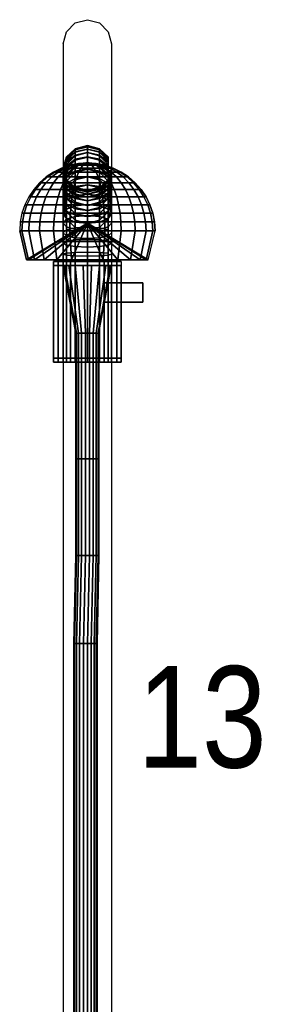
# Model space of a CAD drawing. Header units: metres. Extents: x 6.9 to 46.5, y -75.4 to -38.7.
# Tile 65 of 80: x 40.321 to 40.457, y -52.818 to -52.309. Entities that reach past the tile are written whole.
import ezdxf

# ---------------------------------------------------------------- set-up
doc = ezdxf.new("R2010")
doc.units = ezdxf.units.M
doc.header["$MEASUREMENT"] = 0
doc.layers.add('ZWP_SX_2D_OBJEKT', color=7, linetype='Continuous', lineweight=30)
doc.layers.add('ZWP_SX_TEXT', color=7, linetype='Continuous', lineweight=0)
doc.styles.add('ARIALNARROW', font='ARIALN.TTF')

# ---------------------------------------------------------------- blocks, each defined once
blk = doc.blocks.new('*U176')
at = {"layer": 'ZWP_SX_2D_OBJEKT'}
for p, q in [((-0.15312, 0.49836, 0.07244), (-0.14687, 0.50003, 0.07244)), ((-0.14687, 0.50003, 0.07244), (-0.14062, 0.49836, 0.07244)), ((-0.15937, 0.48753, 0.07244), (-0.1577, 0.49378, 0.07244)), ((-0.1577, 0.49378, 0.07244), (-0.15312, 0.49836, 0.07244)), ((-0.14062, 0.49836, 0.07244), (-0.13605, 0.49378, 0.07244)), ((-0.13605, 0.49378, 0.07244), (-0.13437, 0.48753, 0.07244)), ((-0.15937, 0.48753, 0.07081), (-0.15937, 0.48742, 0.07244)), ((-0.15937, 0.48753, 0.07081), (-0.15937, 0.48742, 0.07244)), ((-0.15937, 0.48742, 0.07084), (-0.15937, 0.4871, 0.07244)), ((-0.15937, 0.48742, 0.07084), (-0.15937, 0.4871, 0.07244)), ((-0.15937, 0.4871, 0.0709), (-0.15937, 0.48658, 0.07244)), ((-0.15937, 0.4871, 0.0709), (-0.15937, 0.48658, 0.07244)), ((-0.15937, 0.48658, 0.07098), (-0.15937, 0.48586, 0.07244)), ((-0.15937, 0.48658, 0.07098), (-0.15937, 0.48586, 0.07244)), ((-0.15937, 0.48586, 0.07108), (-0.15937, 0.48495, 0.07244)), ((-0.15937, 0.48586, 0.07108), (-0.15937, 0.48495, 0.07244)), ((-0.15937, 0.48495, 0.07121), (-0.15937, 0.48387, 0.07244)), ((-0.15937, 0.48495, 0.07121), (-0.15937, 0.48387, 0.07244)), ((-0.15937, 0.48387, 0.07137), (-0.15937, 0.48264, 0.07244)), ((-0.15937, 0.48387, 0.07137), (-0.15937, 0.48264, 0.07244)), ((-0.13437, 0.48753, 0.07081), (-0.13437, 0.48742, 0.07244)), ((-0.13437, 0.48742, 0.07084), (-0.13437, 0.4871, 0.07244)), ((-0.13437, 0.4871, 0.0709), (-0.13437, 0.48658, 0.07244)), ((-0.13437, 0.48658, 0.07098), (-0.13437, 0.48586, 0.07244)), ((-0.13437, 0.48586, 0.07108), (-0.13437, 0.48495, 0.07244)), ((-0.13437, 0.48495, 0.07121), (-0.13437, 0.48387, 0.07244)), ((-0.13437, 0.48387, 0.07137), (-0.13437, 0.48264, 0.07244)), ((-0.15937, 0.48264, 0.07154), (-0.15937, 0.48128, 0.07244)), ((-0.15937, 0.48264, 0.07154), (-0.15937, 0.48128, 0.07244)), ((-0.15937, 0.48128, 0.07172), (-0.15937, 0.47981, 0.07244)), ((-0.15937, 0.48128, 0.07172), (-0.15937, 0.47981, 0.07244)), ((-0.15937, 0.47981, 0.07192), (-0.15937, 0.47827, 0.07244)), ((-0.15937, 0.47981, 0.07192), (-0.15937, 0.47827, 0.07244)), ((-0.13437, 0.48264, 0.07154), (-0.13437, 0.48128, 0.07244)), ((-0.13437, 0.48128, 0.07172), (-0.13437, 0.47981, 0.07244)), ((-0.13437, 0.47981, 0.07192), (-0.13437, 0.47827, 0.07244)), ((-0.15937, 0.47827, 0.07212), (-0.15937, 0.47666, 0.07244)), ((-0.15937, 0.47827, 0.07212), (-0.15937, 0.47666, 0.07244)), ((-0.15937, 0.47666, 0.07234), (-0.15937, 0.47503, 0.07244)), ((-0.15937, 0.47666, 0.07234), (-0.15937, 0.47503, 0.07244)), ((-0.15937, 0.47503, 0.07244), (-0.15937, -0.47497, 0.07244)), ((-0.13437, 0.47827, 0.07212), (-0.13437, 0.47666, 0.07244)), ((-0.13437, 0.47666, 0.07234), (-0.13437, 0.47503, 0.07244)), ((-0.13437, 0.47503, 0.07244), (-0.13437, -0.47497, 0.07244)), ((-0.13437, 0.47503, 0.07244), (-0.13437, -0.47497, 0.07244))]:
    blk.add_line(p, q, dxfattribs=at)
for points in [[(-0.16203, 0.32303, 0.06244), (-0.16437, 0.32303, 0.05369), (-0.16437, 0.37303, 0.06369), (-0.16203, 0.37303, 0.07244)], [(-0.16437, 0.32303, 0.06244), (-0.16203, 0.32303, 0.05369), (-0.16203, 0.37303, 0.06369), (-0.16437, 0.37303, 0.07244)], [(-0.15562, 0.32303, 0.06244), (-0.16203, 0.32303, 0.05604), (-0.16203, 0.37303, 0.06604), (-0.15562, 0.37303, 0.07244)], [(-0.16203, 0.32303, 0.06244), (-0.15562, 0.32303, 0.05604), (-0.15562, 0.37303, 0.06604), (-0.16203, 0.37303, 0.07244)], [(-0.15937, 0.32303, 0.05619), (-0.1577, 0.32303, 0.06244), (-0.1577, 0.37303, 0.07244), (-0.15937, 0.37303, 0.06619)], [(-0.1577, 0.32303, 0.05619), (-0.15937, 0.32303, 0.06244), (-0.15937, 0.37303, 0.07244), (-0.1577, 0.37303, 0.06619)], [(-0.1577, 0.32303, 0.05787), (-0.15312, 0.32303, 0.06244), (-0.15312, 0.37303, 0.07244), (-0.1577, 0.37303, 0.06787)], [(-0.15312, 0.32303, 0.05787), (-0.1577, 0.32303, 0.06244), (-0.1577, 0.37303, 0.07244), (-0.15312, 0.37303, 0.06787)], [(-0.15562, 0.32303, 0.06244), (-0.15562, 0.37303, 0.07244), (-0.15312, 0.37303, 0.06811), (-0.15312, 0.32303, 0.05811)], [(-0.15562, 0.32303, 0.06244), (-0.14687, 0.32303, 0.0601), (-0.14687, 0.37303, 0.0701), (-0.15562, 0.37303, 0.07244)], [(-0.14687, 0.32303, 0.06077), (-0.15312, 0.32303, 0.06244), (-0.15312, 0.37303, 0.07244), (-0.14687, 0.37303, 0.07077)], [(-0.14062, 0.32303, 0.06244), (-0.14687, 0.32303, 0.06077), (-0.14687, 0.37303, 0.07077), (-0.14062, 0.37303, 0.07244)], [(-0.14687, 0.32303, 0.0601), (-0.13812, 0.32303, 0.06244), (-0.13812, 0.37303, 0.07244), (-0.14687, 0.37303, 0.0701)], [(-0.14062, 0.32303, 0.06244), (-0.13605, 0.32303, 0.05787), (-0.13605, 0.37303, 0.06787), (-0.14062, 0.37303, 0.07244)], [(-0.14062, 0.32303, 0.05811), (-0.14062, 0.37303, 0.06811), (-0.13812, 0.37303, 0.07244), (-0.13812, 0.32303, 0.06244)], [(-0.13605, 0.32303, 0.06244), (-0.14062, 0.32303, 0.05787), (-0.14062, 0.37303, 0.06787), (-0.13605, 0.37303, 0.07244)], [(-0.13172, 0.32303, 0.05604), (-0.13812, 0.32303, 0.06244), (-0.13812, 0.37303, 0.07244), (-0.13172, 0.37303, 0.06604)], [(-0.13812, 0.32303, 0.05604), (-0.13172, 0.32303, 0.06244), (-0.13172, 0.37303, 0.07244), (-0.13812, 0.37303, 0.06604)], [(-0.13605, 0.32303, 0.06244), (-0.13437, 0.32303, 0.05619), (-0.13437, 0.37303, 0.06619), (-0.13605, 0.37303, 0.07244)], [(-0.13437, 0.32303, 0.06244), (-0.13605, 0.32303, 0.05619), (-0.13605, 0.37303, 0.06619), (-0.13437, 0.37303, 0.07244)], [(-0.12937, 0.32303, 0.05369), (-0.13172, 0.32303, 0.06244), (-0.13172, 0.37303, 0.07244), (-0.12937, 0.37303, 0.06369)], [(-0.13172, 0.32303, 0.05369), (-0.12937, 0.32303, 0.06244), (-0.12937, 0.37303, 0.07244), (-0.13172, 0.37303, 0.06369)]]:
    blk.add_3dface(points, dxfattribs=at)
mesh = blk.add_polymesh((9, 9), dxfattribs=at)
for k, corner in enumerate([(-0.13437, 0.41155, -0.02728), (-0.13605, 0.40781, -0.02226), (-0.14062, 0.40508, -0.01859), (-0.14687, 0.40408, -0.01725), (-0.15312, 0.40508, -0.01859), (-0.1577, 0.40781, -0.02226), (-0.15937, 0.41155, -0.02728), (-0.1577, 0.41528, -0.03229), (-0.15312, 0.41801, -0.03596), (-0.13437, 0.41467, -0.02167), (-0.13605, 0.41055, -0.01697), (-0.14062, 0.40753, -0.01353), (-0.14687, 0.40642, -0.01227), (-0.15312, 0.40753, -0.01353), (-0.1577, 0.41055, -0.01697), (-0.15937, 0.41467, -0.02167), (-0.1577, 0.41879, -0.02637), (-0.15312, 0.4218, -0.02981), (-0.13437, 0.41733, -0.01583), (-0.13605, 0.41285, -0.01147), (-0.14062, 0.40956, -0.00829), (-0.14687, 0.40836, -0.00712), (-0.15312, 0.40956, -0.00829), (-0.1577, 0.41285, -0.01147), (-0.15937, 0.41733, -0.01583), (-0.1577, 0.42181, -0.02018), (-0.15312, 0.42509, -0.02337), (-0.13437, 0.41952, -0.00979), (-0.13605, 0.4147, -0.00581), (-0.14062, 0.41117, -0.0029), (-0.14687, 0.40988, -0.00183), (-0.15312, 0.41117, -0.0029), (-0.1577, 0.4147, -0.00581), (-0.15937, 0.41952, -0.00979), (-0.1577, 0.42433, -0.01378), (-0.15312, 0.42786, -0.01669), (-0.13437, 0.42121, -0.0036), (-0.13605, 0.41609, -0.00002), (-0.14062, 0.41235, 0.00261), (-0.14687, 0.41098, 0.00357), (-0.15312, 0.41235, 0.00261), (-0.1577, 0.41609, -0.00002), (-0.15937, 0.42121, -0.0036), (-0.1577, 0.42633, -0.00719), (-0.15312, 0.43008, -0.00981), (-0.13437, 0.42241, 0.0027), (-0.13605, 0.41702, 0.00587), (-0.14062, 0.41308, 0.00818), (-0.14687, 0.41163, 0.00903), (-0.15312, 0.41308, 0.00818), (-0.1577, 0.41702, 0.00587), (-0.15937, 0.42241, 0.0027), (-0.1577, 0.4278, -0.00046), (-0.15312, 0.43175, -0.00278), (-0.13437, 0.4231, 0.00908), (-0.13605, 0.41748, 0.01181), (-0.14062, 0.41336, 0.0138), (-0.14687, 0.41185, 0.01453), (-0.15312, 0.41336, 0.0138), (-0.1577, 0.41748, 0.01181), (-0.15937, 0.4231, 0.00908), (-0.1577, 0.42873, 0.00636), (-0.15312, 0.43285, 0.00437), (-0.13437, 0.42328, 0.0155), (-0.13605, 0.41746, 0.01776), (-0.14062, 0.41319, 0.01942), (-0.14687, 0.41163, 0.02003), (-0.15312, 0.41319, 0.01942), (-0.1577, 0.41746, 0.01776), (-0.15937, 0.42328, 0.0155), (-0.1577, 0.42911, 0.01323), (-0.15312, 0.43337, 0.01158), (-0.13437, 0.42295, 0.02191), (-0.13605, 0.41696, 0.0237), (-0.14062, 0.41258, 0.02501), (-0.14687, 0.41097, 0.02549), (-0.15312, 0.41258, 0.02501), (-0.1577, 0.41696, 0.0237), (-0.15937, 0.42295, 0.02191), (-0.1577, 0.42893, 0.02012), (-0.15312, 0.43332, 0.0188)]):
    mesh.set_mesh_vertex(divmod(k, 9), corner)
mesh = blk.add_polymesh((9, 9), dxfattribs=at)
for k, corner in enumerate([(-0.13437, 0.42295, 0.02191), (-0.13605, 0.41696, 0.0237), (-0.14062, 0.41258, 0.02501), (-0.14687, 0.41097, 0.02549), (-0.15312, 0.41258, 0.02501), (-0.1577, 0.41696, 0.0237), (-0.15937, 0.42295, 0.02191), (-0.1577, 0.42893, 0.02012), (-0.15312, 0.43332, 0.0188), (-0.13437, 0.4221, 0.02827), (-0.13605, 0.41599, 0.02958), (-0.14062, 0.41151, 0.03054), (-0.14687, 0.40988, 0.03089), (-0.15312, 0.41151, 0.03054), (-0.1577, 0.41599, 0.02958), (-0.15937, 0.4221, 0.02827), (-0.1577, 0.42821, 0.02696), (-0.15312, 0.43269, 0.026), (-0.13437, 0.42075, 0.03454), (-0.13605, 0.41455, 0.03536), (-0.14062, 0.41002, 0.03596), (-0.14687, 0.40836, 0.03618), (-0.15312, 0.41002, 0.03596), (-0.1577, 0.41455, 0.03536), (-0.15937, 0.42075, 0.03454), (-0.1577, 0.42695, 0.03373), (-0.15312, 0.43148, 0.03313), (-0.13437, 0.4189, 0.04069), (-0.13605, 0.41266, 0.04101), (-0.14062, 0.40809, 0.04124), (-0.14687, 0.40642, 0.04133), (-0.15312, 0.40809, 0.04124), (-0.1577, 0.41266, 0.04101), (-0.15937, 0.4189, 0.04069), (-0.1577, 0.42514, 0.04037), (-0.15312, 0.42971, 0.04014), (-0.13437, 0.41657, 0.04667), (-0.13605, 0.41032, 0.04649), (-0.14062, 0.40574, 0.04636), (-0.14687, 0.40407, 0.04631), (-0.15312, 0.40574, 0.04636), (-0.1577, 0.41032, 0.04649), (-0.15937, 0.41657, 0.04667), (-0.1577, 0.42281, 0.04685), (-0.15312, 0.42739, 0.04699), (-0.13437, 0.41376, 0.05244), (-0.13605, 0.40755, 0.05176), (-0.14062, 0.403, 0.05126), (-0.14687, 0.40134, 0.05108), (-0.15312, 0.403, 0.05126), (-0.1577, 0.40755, 0.05176), (-0.15937, 0.41376, 0.05244), (-0.1577, 0.41997, 0.05312), (-0.15312, 0.42452, 0.05362), (-0.13437, 0.4105, 0.05797), (-0.13605, 0.40437, 0.0568), (-0.14062, 0.39987, 0.05594), (-0.14687, 0.39823, 0.05562), (-0.15312, 0.39987, 0.05594), (-0.1577, 0.40437, 0.0568), (-0.15937, 0.4105, 0.05797), (-0.1577, 0.41664, 0.05915), (-0.15312, 0.42114, 0.06001), (-0.13437, 0.40682, 0.06323), (-0.13605, 0.40079, 0.06157), (-0.14062, 0.39638, 0.06035), (-0.14687, 0.39477, 0.0599), (-0.15312, 0.39638, 0.06035), (-0.1577, 0.40079, 0.06157), (-0.15937, 0.40682, 0.06323), (-0.1577, 0.41284, 0.06489), (-0.15312, 0.41725, 0.0661), (-0.13437, 0.40272, 0.06817), (-0.13605, 0.39685, 0.06603), (-0.14062, 0.39255, 0.06447), (-0.14687, 0.39097, 0.06389), (-0.15312, 0.39255, 0.06447), (-0.1577, 0.39685, 0.06603), (-0.15937, 0.40272, 0.06817), (-0.1577, 0.40859, 0.07031), (-0.15312, 0.41289, 0.07187)]):
    mesh.set_mesh_vertex(divmod(k, 9), corner)
mesh = blk.add_polymesh((9, 4), dxfattribs=at)
for k, corner in enumerate([(-0.15312, 0.41801, -0.03596), (-0.14687, 0.41901, -0.0373), (-0.14062, 0.41801, -0.03596), (-0.13605, 0.41528, -0.03229), (-0.15312, 0.4218, -0.02981), (-0.14687, 0.42291, -0.03107), (-0.14062, 0.4218, -0.02981), (-0.13605, 0.41879, -0.02637), (-0.15312, 0.42509, -0.02337), (-0.14687, 0.4263, -0.02454), (-0.14062, 0.42509, -0.02337), (-0.13605, 0.42181, -0.02018), (-0.15312, 0.42786, -0.01669), (-0.14687, 0.42915, -0.01776), (-0.14062, 0.42786, -0.01669), (-0.13605, 0.42433, -0.01378), (-0.15312, 0.43008, -0.00981), (-0.14687, 0.43145, -0.01077), (-0.14062, 0.43008, -0.00981), (-0.13605, 0.42633, -0.00719), (-0.15312, 0.43175, -0.00278), (-0.14687, 0.43319, -0.00363), (-0.14062, 0.43175, -0.00278), (-0.13605, 0.4278, -0.00046), (-0.15312, 0.43285, 0.00437), (-0.14687, 0.43435, 0.00364), (-0.14062, 0.43285, 0.00437), (-0.13605, 0.42873, 0.00636), (-0.15312, 0.43337, 0.01158), (-0.14687, 0.43493, 0.01097), (-0.14062, 0.43337, 0.01158), (-0.13605, 0.42911, 0.01323), (-0.15312, 0.43332, 0.0188), (-0.14687, 0.43492, 0.01832), (-0.14062, 0.43332, 0.0188), (-0.13605, 0.42893, 0.02012)]):
    mesh.set_mesh_vertex(divmod(k, 4), corner)
mesh = blk.add_polymesh((9, 4), dxfattribs=at)
for k, corner in enumerate([(-0.15312, 0.43332, 0.0188), (-0.14687, 0.43492, 0.01832), (-0.14062, 0.43332, 0.0188), (-0.13605, 0.42893, 0.02012), (-0.15312, 0.43269, 0.026), (-0.14687, 0.43432, 0.02565), (-0.14062, 0.43269, 0.026), (-0.13605, 0.42821, 0.02696), (-0.15312, 0.43148, 0.03313), (-0.14687, 0.43314, 0.03291), (-0.14062, 0.43148, 0.03313), (-0.13605, 0.42695, 0.03373), (-0.15312, 0.42971, 0.04014), (-0.14687, 0.43138, 0.04006), (-0.14062, 0.42971, 0.04014), (-0.13605, 0.42514, 0.04037), (-0.15312, 0.42739, 0.04699), (-0.14687, 0.42906, 0.04703), (-0.14062, 0.42739, 0.04699), (-0.13605, 0.42281, 0.04685), (-0.15312, 0.42452, 0.05362), (-0.14687, 0.42619, 0.0538), (-0.14062, 0.42452, 0.05362), (-0.13605, 0.41997, 0.05312), (-0.15312, 0.42114, 0.06001), (-0.14687, 0.42278, 0.06032), (-0.14062, 0.42114, 0.06001), (-0.13605, 0.41664, 0.05915), (-0.15312, 0.41725, 0.0661), (-0.14687, 0.41887, 0.06655), (-0.14062, 0.41725, 0.0661), (-0.13605, 0.41284, 0.06489), (-0.15312, 0.41289, 0.07187), (-0.14687, 0.41447, 0.07244), (-0.14062, 0.41289, 0.07187), (-0.13605, 0.40859, 0.07031)]):
    mesh.set_mesh_vertex(divmod(k, 4), corner)
mesh = blk.add_polymesh((9, 9), dxfattribs=at)
for k, corner in enumerate([(-0.14687, 0.42597, 0.03744), (-0.15144, 0.42567, 0.03744), (-0.15593, 0.42478, 0.03744), (-0.16027, 0.42331, 0.03744), (-0.16437, 0.42128, 0.03744), (-0.16818, 0.41874, 0.03744), (-0.17162, 0.41572, 0.03744), (-0.17464, 0.41228, 0.03744), (-0.17719, 0.40847, 0.03744), (-0.14687, 0.42597, 0.03744), (-0.15129, 0.42567, 0.03863), (-0.15562, 0.42478, 0.03979), (-0.15981, 0.42331, 0.04091), (-0.16378, 0.42128, 0.04197), (-0.16746, 0.41874, 0.04296), (-0.17078, 0.41572, 0.04385), (-0.1737, 0.41228, 0.04463), (-0.17615, 0.40847, 0.04529), (-0.14687, 0.42597, 0.03744), (-0.15083, 0.42567, 0.03973), (-0.15472, 0.42478, 0.04197), (-0.15847, 0.42331, 0.04414), (-0.16203, 0.42128, 0.04619), (-0.16533, 0.41874, 0.0481), (-0.16831, 0.41572, 0.04982), (-0.17092, 0.41228, 0.05133), (-0.17312, 0.40847, 0.0526), (-0.14687, 0.42597, 0.03744), (-0.15011, 0.42567, 0.04067), (-0.15328, 0.42478, 0.04385), (-0.15635, 0.42331, 0.04691), (-0.15925, 0.42128, 0.04982), (-0.16194, 0.41874, 0.05251), (-0.16437, 0.41572, 0.05494), (-0.16651, 0.41228, 0.05708), (-0.16831, 0.40847, 0.05888), (-0.14687, 0.42597, 0.03744), (-0.14916, 0.42567, 0.0414), (-0.1514, 0.42478, 0.04529), (-0.15357, 0.42331, 0.04904), (-0.15562, 0.42128, 0.0526), (-0.15753, 0.41874, 0.0559), (-0.15925, 0.41572, 0.05888), (-0.16076, 0.41228, 0.06149), (-0.16203, 0.40847, 0.06369), (-0.14687, 0.42597, 0.03744), (-0.14806, 0.42567, 0.04186), (-0.14922, 0.42478, 0.04619), (-0.15034, 0.42331, 0.05038), (-0.1514, 0.42128, 0.05435), (-0.15239, 0.41874, 0.05802), (-0.15328, 0.41572, 0.06135), (-0.15406, 0.41228, 0.06426), (-0.15472, 0.40847, 0.06672), (-0.14687, 0.42597, 0.03744), (-0.14687, 0.42567, 0.04201), (-0.14687, 0.42478, 0.0465), (-0.14687, 0.42331, 0.05084), (-0.14687, 0.42128, 0.05494), (-0.14687, 0.41874, 0.05875), (-0.14687, 0.41572, 0.06219), (-0.14687, 0.41228, 0.06521), (-0.14687, 0.40847, 0.06775), (-0.14687, 0.42597, 0.03744), (-0.14569, 0.42567, 0.04186), (-0.14453, 0.42478, 0.04619), (-0.14341, 0.42331, 0.05038), (-0.14235, 0.42128, 0.05435), (-0.14136, 0.41874, 0.05802), (-0.14047, 0.41572, 0.06135), (-0.13969, 0.41228, 0.06426), (-0.13903, 0.40847, 0.06672), (-0.14687, 0.42597, 0.03744), (-0.14459, 0.42567, 0.0414), (-0.14235, 0.42478, 0.04529), (-0.14018, 0.42331, 0.04904), (-0.13812, 0.42128, 0.0526), (-0.13622, 0.41874, 0.0559), (-0.1345, 0.41572, 0.05888), (-0.13299, 0.41228, 0.06149), (-0.13172, 0.40847, 0.06369)]):
    mesh.set_mesh_vertex(divmod(k, 9), corner)
mesh = blk.add_polymesh((8, 9), dxfattribs=at)
for k, corner in enumerate([(-0.14687, 0.42597, 0.03744), (-0.14459, 0.42567, 0.03349), (-0.14235, 0.42478, 0.0296), (-0.14018, 0.42331, 0.02584), (-0.13812, 0.42128, 0.02229), (-0.13622, 0.41874, 0.01899), (-0.1345, 0.41572, 0.01601), (-0.13299, 0.41228, 0.0134), (-0.13172, 0.40847, 0.01119), (-0.14687, 0.42597, 0.03744), (-0.14569, 0.42567, 0.03303), (-0.14453, 0.42478, 0.02869), (-0.14341, 0.42331, 0.02451), (-0.14235, 0.42128, 0.02054), (-0.14136, 0.41874, 0.01686), (-0.14047, 0.41572, 0.01354), (-0.13969, 0.41228, 0.01062), (-0.13903, 0.40847, 0.00817), (-0.14687, 0.42597, 0.03744), (-0.14687, 0.42567, 0.03288), (-0.14687, 0.42478, 0.02838), (-0.14687, 0.42331, 0.02405), (-0.14687, 0.42128, 0.01994), (-0.14687, 0.41874, 0.01614), (-0.14687, 0.41572, 0.01269), (-0.14687, 0.41228, 0.00968), (-0.14687, 0.40847, 0.00713), (-0.14687, 0.42597, 0.03744), (-0.14806, 0.42567, 0.03303), (-0.14922, 0.42478, 0.02869), (-0.15034, 0.42331, 0.02451), (-0.1514, 0.42128, 0.02054), (-0.15239, 0.41874, 0.01686), (-0.15328, 0.41572, 0.01354), (-0.15406, 0.41228, 0.01062), (-0.15472, 0.40847, 0.00817), (-0.14687, 0.42597, 0.03744), (-0.14916, 0.42567, 0.03349), (-0.1514, 0.42478, 0.0296), (-0.15357, 0.42331, 0.02584), (-0.15562, 0.42128, 0.02229), (-0.15753, 0.41874, 0.01899), (-0.15925, 0.41572, 0.01601), (-0.16076, 0.41228, 0.0134), (-0.16203, 0.40847, 0.01119), (-0.14687, 0.42597, 0.03744), (-0.15011, 0.42567, 0.03421), (-0.15328, 0.42478, 0.03104), (-0.15635, 0.42331, 0.02797), (-0.15925, 0.42128, 0.02507), (-0.16194, 0.41874, 0.02238), (-0.16437, 0.41572, 0.01994), (-0.16651, 0.41228, 0.01781), (-0.16831, 0.40847, 0.01601), (-0.14687, 0.42597, 0.03744), (-0.15083, 0.42567, 0.03516), (-0.15472, 0.42478, 0.03291), (-0.15847, 0.42331, 0.03075), (-0.16203, 0.42128, 0.02869), (-0.16533, 0.41874, 0.02679), (-0.16831, 0.41572, 0.02507), (-0.17092, 0.41228, 0.02356), (-0.17312, 0.40847, 0.02229), (-0.14687, 0.42597, 0.03744), (-0.15129, 0.42567, 0.03626), (-0.15562, 0.42478, 0.0351), (-0.15981, 0.42331, 0.03398), (-0.16378, 0.42128, 0.03291), (-0.16746, 0.41874, 0.03193), (-0.17078, 0.41572, 0.03104), (-0.1737, 0.41228, 0.03026), (-0.17615, 0.40847, 0.0296)]):
    mesh.set_mesh_vertex(divmod(k, 9), corner)
mesh = blk.add_polymesh((9, 9), dxfattribs=at)
for k, corner in enumerate([(-0.14687, 0.42597, 0.03744), (-0.14459, 0.42567, 0.0414), (-0.14235, 0.42478, 0.04529), (-0.14018, 0.42331, 0.04904), (-0.13812, 0.42128, 0.0526), (-0.13622, 0.41874, 0.0559), (-0.1345, 0.41572, 0.05888), (-0.13299, 0.41228, 0.06149), (-0.13172, 0.40847, 0.06369), (-0.14687, 0.42597, 0.03744), (-0.14364, 0.42567, 0.04067), (-0.14047, 0.42478, 0.04385), (-0.1374, 0.42331, 0.04691), (-0.1345, 0.42128, 0.04982), (-0.13181, 0.41874, 0.05251), (-0.12937, 0.41572, 0.05494), (-0.12724, 0.41228, 0.05708), (-0.12544, 0.40847, 0.05888), (-0.14687, 0.42597, 0.03744), (-0.14292, 0.42567, 0.03973), (-0.13903, 0.42478, 0.04197), (-0.13528, 0.42331, 0.04414), (-0.13172, 0.42128, 0.04619), (-0.12842, 0.41874, 0.0481), (-0.12544, 0.41572, 0.04982), (-0.12283, 0.41228, 0.05133), (-0.12062, 0.40847, 0.0526), (-0.14687, 0.42597, 0.03744), (-0.14246, 0.42567, 0.03863), (-0.13812, 0.42478, 0.03979), (-0.13394, 0.42331, 0.04091), (-0.12997, 0.42128, 0.04197), (-0.12629, 0.41874, 0.04296), (-0.12297, 0.41572, 0.04385), (-0.12005, 0.41228, 0.04463), (-0.1176, 0.40847, 0.04529), (-0.14687, 0.42597, 0.03744), (-0.14231, 0.42567, 0.03744), (-0.13782, 0.42478, 0.03744), (-0.13348, 0.42331, 0.03744), (-0.12937, 0.42128, 0.03744), (-0.12557, 0.41874, 0.03744), (-0.12213, 0.41572, 0.03744), (-0.11911, 0.41228, 0.03744), (-0.11656, 0.40847, 0.03744), (-0.14687, 0.42597, 0.03744), (-0.14246, 0.42567, 0.03626), (-0.13812, 0.42478, 0.0351), (-0.13394, 0.42331, 0.03398), (-0.12997, 0.42128, 0.03291), (-0.12629, 0.41874, 0.03193), (-0.12297, 0.41572, 0.03104), (-0.12005, 0.41228, 0.03026), (-0.1176, 0.40847, 0.0296), (-0.14687, 0.42597, 0.03744), (-0.14292, 0.42567, 0.03516), (-0.13903, 0.42478, 0.03291), (-0.13528, 0.42331, 0.03075), (-0.13172, 0.42128, 0.02869), (-0.12842, 0.41874, 0.02679), (-0.12544, 0.41572, 0.02507), (-0.12283, 0.41228, 0.02356), (-0.12062, 0.40847, 0.02229), (-0.14687, 0.42597, 0.03744), (-0.14364, 0.42567, 0.03421), (-0.14047, 0.42478, 0.03104), (-0.1374, 0.42331, 0.02797), (-0.1345, 0.42128, 0.02507), (-0.13181, 0.41874, 0.02238), (-0.12937, 0.41572, 0.01994), (-0.12724, 0.41228, 0.01781), (-0.12544, 0.40847, 0.01601), (-0.14687, 0.42597, 0.03744), (-0.14459, 0.42567, 0.03349), (-0.14235, 0.42478, 0.0296), (-0.14018, 0.42331, 0.02584), (-0.13812, 0.42128, 0.02229), (-0.13622, 0.41874, 0.01899), (-0.1345, 0.41572, 0.01601), (-0.13299, 0.41228, 0.0134), (-0.13172, 0.40847, 0.01119)]):
    mesh.set_mesh_vertex(divmod(k, 9), corner)
mesh = blk.add_polymesh((9, 9), dxfattribs=at)
for k, corner in enumerate([(-0.13437, 0.37303, -0.05992), (-0.13605, 0.37303, -0.05367), (-0.14062, 0.37303, -0.0491), (-0.14687, 0.37303, -0.04742), (-0.15312, 0.37303, -0.0491), (-0.1577, 0.37303, -0.05367), (-0.15937, 0.37303, -0.05992), (-0.1577, 0.37303, -0.06617), (-0.15312, 0.37303, -0.07075), (-0.13437, 0.37888, -0.05729), (-0.13605, 0.37838, -0.05106), (-0.14062, 0.37802, -0.0465), (-0.14687, 0.37788, -0.04483), (-0.15312, 0.37802, -0.0465), (-0.1577, 0.37838, -0.05106), (-0.15937, 0.37888, -0.05729), (-0.1577, 0.37938, -0.06352), (-0.15312, 0.37975, -0.06808), (-0.13437, 0.38451, -0.05419), (-0.13605, 0.38351, -0.04802), (-0.14062, 0.38278, -0.0435), (-0.14687, 0.38251, -0.04185), (-0.15312, 0.38278, -0.0435), (-0.1577, 0.38351, -0.04802), (-0.15937, 0.38451, -0.05419), (-0.1577, 0.3855, -0.06036), (-0.15312, 0.38623, -0.06488), (-0.13437, 0.38986, -0.05066), (-0.13605, 0.38838, -0.04459), (-0.14062, 0.38729, -0.04014), (-0.14687, 0.38689, -0.03852), (-0.15312, 0.38729, -0.04014), (-0.1577, 0.38838, -0.04459), (-0.15937, 0.38986, -0.05066), (-0.1577, 0.39135, -0.05673), (-0.15312, 0.39244, -0.06117), (-0.13437, 0.39492, -0.04671), (-0.13605, 0.39296, -0.04077), (-0.14062, 0.39152, -0.03643), (-0.14687, 0.39099, -0.03484), (-0.15312, 0.39152, -0.03643), (-0.1577, 0.39296, -0.04077), (-0.15937, 0.39492, -0.04671), (-0.1577, 0.39689, -0.05264), (-0.15312, 0.39833, -0.05698), (-0.13437, 0.39965, -0.04236), (-0.13605, 0.39721, -0.03661), (-0.14062, 0.39543, -0.03239), (-0.14687, 0.39478, -0.03085), (-0.15312, 0.39543, -0.03239), (-0.1577, 0.39721, -0.03661), (-0.15937, 0.39965, -0.04236), (-0.1577, 0.40208, -0.04812), (-0.15312, 0.40386, -0.05234), (-0.13437, 0.40401, -0.03766), (-0.13605, 0.40113, -0.03211), (-0.14062, 0.39901, -0.02806), (-0.14687, 0.39824, -0.02657), (-0.15312, 0.39901, -0.02806), (-0.1577, 0.40113, -0.03211), (-0.15937, 0.40401, -0.03766), (-0.1577, 0.4069, -0.0432), (-0.15312, 0.40901, -0.04726), (-0.13437, 0.40799, -0.03262), (-0.13605, 0.40467, -0.02732), (-0.14062, 0.40224, -0.02345), (-0.14687, 0.40135, -0.02203), (-0.15312, 0.40224, -0.02345), (-0.1577, 0.40467, -0.02732), (-0.15937, 0.40799, -0.03262), (-0.1577, 0.41131, -0.03791), (-0.15312, 0.41374, -0.04179), (-0.13437, 0.41155, -0.02728), (-0.13605, 0.40781, -0.02226), (-0.14062, 0.40508, -0.01859), (-0.14687, 0.40408, -0.01725), (-0.15312, 0.40508, -0.01859), (-0.1577, 0.40781, -0.02226), (-0.15937, 0.41155, -0.02728), (-0.1577, 0.41528, -0.03229), (-0.15312, 0.41801, -0.03596)]):
    mesh.set_mesh_vertex(divmod(k, 9), corner)
mesh = blk.add_polymesh((9, 4), dxfattribs=at)
for k, corner in enumerate([(-0.15312, 0.37303, -0.07075), (-0.14687, 0.37303, -0.07242), (-0.14062, 0.37303, -0.07075), (-0.13605, 0.37303, -0.06617), (-0.15312, 0.37975, -0.06808), (-0.14687, 0.37988, -0.06975), (-0.14062, 0.37975, -0.06808), (-0.13605, 0.37938, -0.06352), (-0.15312, 0.38623, -0.06488), (-0.14687, 0.3865, -0.06653), (-0.14062, 0.38623, -0.06488), (-0.13605, 0.3855, -0.06036), (-0.15312, 0.39244, -0.06117), (-0.14687, 0.39283, -0.0628), (-0.14062, 0.39244, -0.06117), (-0.13605, 0.39135, -0.05673), (-0.15312, 0.39833, -0.05698), (-0.14687, 0.39885, -0.05857), (-0.14062, 0.39833, -0.05698), (-0.13605, 0.39689, -0.05264), (-0.15312, 0.40386, -0.05234), (-0.14687, 0.40452, -0.05388), (-0.14062, 0.40386, -0.05234), (-0.13605, 0.40208, -0.04812), (-0.15312, 0.40901, -0.04726), (-0.14687, 0.40978, -0.04875), (-0.14062, 0.40901, -0.04726), (-0.13605, 0.4069, -0.0432), (-0.15312, 0.41374, -0.04179), (-0.14687, 0.41463, -0.04321), (-0.14062, 0.41374, -0.04179), (-0.13605, 0.41131, -0.03791), (-0.15312, 0.41801, -0.03596), (-0.14687, 0.41901, -0.0373), (-0.14062, 0.41801, -0.03596), (-0.13605, 0.41528, -0.03229)]):
    mesh.set_mesh_vertex(divmod(k, 4), corner)
mesh = blk.add_polymesh((9, 5), dxfattribs=at)
for k, corner in enumerate([(-0.17719, 0.40847, 0.03744), (-0.17921, 0.40437, 0.03744), (-0.18068, 0.40003, 0.03744), (-0.18158, 0.39554, 0.03744), (-0.18187, 0.39097, 0.03744), (-0.17615, 0.40847, 0.04529), (-0.17811, 0.40437, 0.04581), (-0.17953, 0.40003, 0.04619), (-0.18039, 0.39554, 0.04642), (-0.18068, 0.39097, 0.0465), (-0.17312, 0.40847, 0.0526), (-0.17488, 0.40437, 0.05361), (-0.17615, 0.40003, 0.05435), (-0.17693, 0.39554, 0.05479), (-0.17719, 0.39097, 0.05494), (-0.16831, 0.40847, 0.05888), (-0.16974, 0.40437, 0.06031), (-0.17078, 0.40003, 0.06135), (-0.17141, 0.39554, 0.06198), (-0.17162, 0.39097, 0.06219), (-0.16203, 0.40847, 0.06369), (-0.16304, 0.40437, 0.06545), (-0.16378, 0.40003, 0.06672), (-0.16423, 0.39554, 0.0675), (-0.16437, 0.39097, 0.06775), (-0.15472, 0.40847, 0.06672), (-0.15524, 0.40437, 0.06868), (-0.15562, 0.40003, 0.0701), (-0.15586, 0.39554, 0.07096), (-0.15593, 0.39097, 0.07125), (-0.14687, 0.40847, 0.06775), (-0.14687, 0.40437, 0.06978), (-0.14687, 0.40003, 0.07125), (-0.14687, 0.39554, 0.07214), (-0.14687, 0.39097, 0.07244), (-0.13903, 0.40847, 0.06672), (-0.13851, 0.40437, 0.06868), (-0.13812, 0.40003, 0.0701), (-0.13789, 0.39554, 0.07096), (-0.13782, 0.39097, 0.07125), (-0.13172, 0.40847, 0.06369), (-0.13071, 0.40437, 0.06545), (-0.12997, 0.40003, 0.06672), (-0.12952, 0.39554, 0.0675), (-0.12937, 0.39097, 0.06775)]):
    mesh.set_mesh_vertex(divmod(k, 5), corner)
mesh = blk.add_polymesh((8, 5), dxfattribs=at)
for k, corner in enumerate([(-0.13172, 0.40847, 0.01119), (-0.13071, 0.40437, 0.00944), (-0.12997, 0.40003, 0.00817), (-0.12952, 0.39554, 0.00739), (-0.12937, 0.39097, 0.00713), (-0.13903, 0.40847, 0.00817), (-0.13851, 0.40437, 0.00621), (-0.13812, 0.40003, 0.00479), (-0.13789, 0.39554, 0.00393), (-0.13782, 0.39097, 0.00364), (-0.14687, 0.40847, 0.00713), (-0.14687, 0.40437, 0.00511), (-0.14687, 0.40003, 0.00364), (-0.14687, 0.39554, 0.00274), (-0.14687, 0.39097, 0.00244), (-0.15472, 0.40847, 0.00817), (-0.15524, 0.40437, 0.00621), (-0.15562, 0.40003, 0.00479), (-0.15586, 0.39554, 0.00393), (-0.15593, 0.39097, 0.00364), (-0.16203, 0.40847, 0.01119), (-0.16304, 0.40437, 0.00944), (-0.16378, 0.40003, 0.00817), (-0.16423, 0.39554, 0.00739), (-0.16437, 0.39097, 0.00713), (-0.16831, 0.40847, 0.01601), (-0.16974, 0.40437, 0.01458), (-0.17078, 0.40003, 0.01354), (-0.17141, 0.39554, 0.01291), (-0.17162, 0.39097, 0.01269), (-0.17312, 0.40847, 0.02229), (-0.17488, 0.40437, 0.02128), (-0.17615, 0.40003, 0.02054), (-0.17693, 0.39554, 0.02009), (-0.17719, 0.39097, 0.01994), (-0.17615, 0.40847, 0.0296), (-0.17811, 0.40437, 0.02907), (-0.17953, 0.40003, 0.02869), (-0.18039, 0.39554, 0.02846), (-0.18068, 0.39097, 0.02838)]):
    mesh.set_mesh_vertex(divmod(k, 5), corner)
mesh = blk.add_polymesh((9, 5), dxfattribs=at)
for k, corner in enumerate([(-0.13172, 0.40847, 0.06369), (-0.13071, 0.40437, 0.06545), (-0.12997, 0.40003, 0.06672), (-0.12952, 0.39554, 0.0675), (-0.12937, 0.39097, 0.06775), (-0.12544, 0.40847, 0.05888), (-0.12401, 0.40437, 0.06031), (-0.12297, 0.40003, 0.06135), (-0.12234, 0.39554, 0.06198), (-0.12213, 0.39097, 0.06219), (-0.12062, 0.40847, 0.0526), (-0.11887, 0.40437, 0.05361), (-0.1176, 0.40003, 0.05435), (-0.11682, 0.39554, 0.05479), (-0.11656, 0.39097, 0.05494), (-0.1176, 0.40847, 0.04529), (-0.11564, 0.40437, 0.04581), (-0.11422, 0.40003, 0.04619), (-0.11336, 0.39554, 0.04642), (-0.11307, 0.39097, 0.0465), (-0.11656, 0.40847, 0.03744), (-0.11454, 0.40437, 0.03744), (-0.11307, 0.40003, 0.03744), (-0.11217, 0.39554, 0.03744), (-0.11187, 0.39097, 0.03744), (-0.1176, 0.40847, 0.0296), (-0.11564, 0.40437, 0.02907), (-0.11422, 0.40003, 0.02869), (-0.11336, 0.39554, 0.02846), (-0.11307, 0.39097, 0.02838), (-0.12062, 0.40847, 0.02229), (-0.11887, 0.40437, 0.02128), (-0.1176, 0.40003, 0.02054), (-0.11682, 0.39554, 0.02009), (-0.11656, 0.39097, 0.01994), (-0.12544, 0.40847, 0.01601), (-0.12401, 0.40437, 0.01458), (-0.12297, 0.40003, 0.01354), (-0.12234, 0.39554, 0.01291), (-0.12213, 0.39097, 0.01269), (-0.13172, 0.40847, 0.01119), (-0.13071, 0.40437, 0.00944), (-0.12997, 0.40003, 0.00817), (-0.12952, 0.39554, 0.00739), (-0.12937, 0.39097, 0.00713)]):
    mesh.set_mesh_vertex(divmod(k, 5), corner)
mesh = blk.add_polymesh((24, 3), dxfattribs=dict(at, m_close=True))
for k, corner in enumerate([(-0.14687, 0.3948, 0.04094), (-0.16262, 0.38539, 0.04094), (-0.17837, 0.37597, 0.04094), (-0.14687, 0.3948, 0.04094), (-0.16209, 0.38539, 0.04502), (-0.1773, 0.37597, 0.0491), (-0.14687, 0.3948, 0.04094), (-0.16051, 0.38539, 0.04882), (-0.17415, 0.37597, 0.05669), (-0.14687, 0.3948, 0.04094), (-0.15801, 0.38539, 0.05208), (-0.16915, 0.37597, 0.06322), (-0.14687, 0.3948, 0.04094), (-0.15475, 0.38539, 0.05458), (-0.16262, 0.37597, 0.06822), (-0.14687, 0.3948, 0.04094), (-0.15095, 0.38539, 0.05616), (-0.15503, 0.37597, 0.07137), (-0.14687, 0.3948, 0.04094), (-0.14687, 0.38539, 0.05669), (-0.14687, 0.37597, 0.07244), (-0.14687, 0.3948, 0.04094), (-0.1428, 0.38539, 0.05616), (-0.13872, 0.37597, 0.07137), (-0.14687, 0.3948, 0.04094), (-0.139, 0.38539, 0.05458), (-0.13112, 0.37597, 0.06822), (-0.14687, 0.3948, 0.04094), (-0.13574, 0.38539, 0.05208), (-0.1246, 0.37597, 0.06322), (-0.14687, 0.3948, 0.04094), (-0.13323, 0.38539, 0.04882), (-0.11959, 0.37597, 0.05669), (-0.14687, 0.3948, 0.04094), (-0.13166, 0.38539, 0.04502), (-0.11645, 0.37597, 0.0491), (-0.14687, 0.3948, 0.04094), (-0.13112, 0.38539, 0.04094), (-0.11537, 0.37597, 0.04094), (-0.14687, 0.3948, 0.04094), (-0.13166, 0.38539, 0.03687), (-0.11645, 0.37597, 0.03279), (-0.14687, 0.3948, 0.04094), (-0.13323, 0.38539, 0.03307), (-0.11959, 0.37597, 0.02519), (-0.14687, 0.3948, 0.04094), (-0.13574, 0.38539, 0.02981), (-0.1246, 0.37597, 0.01867), (-0.14687, 0.3948, 0.04094), (-0.139, 0.38539, 0.0273), (-0.13112, 0.37597, 0.01366), (-0.14687, 0.3948, 0.04094), (-0.1428, 0.38539, 0.02573), (-0.13872, 0.37597, 0.01052), (-0.14687, 0.3948, 0.04094), (-0.14687, 0.38539, 0.02519), (-0.14687, 0.37597, 0.00944), (-0.14687, 0.3948, 0.04094), (-0.15095, 0.38539, 0.02573), (-0.15503, 0.37597, 0.01052), (-0.14687, 0.3948, 0.04094), (-0.15475, 0.38539, 0.0273), (-0.16262, 0.37597, 0.01366), (-0.14687, 0.3948, 0.04094), (-0.15801, 0.38539, 0.02981), (-0.16915, 0.37597, 0.01867), (-0.14687, 0.3948, 0.04094), (-0.16051, 0.38539, 0.03307), (-0.17415, 0.37597, 0.02519), (-0.14687, 0.3948, 0.04094), (-0.16209, 0.38539, 0.03687), (-0.1773, 0.37597, 0.03279)]):
    mesh.set_mesh_vertex(divmod(k, 3), corner)
mesh = blk.add_polymesh((2, 24), dxfattribs=dict(at, n_close=True))
for k, corner in enumerate([(-0.11187, 0.39097, 0.03744), (-0.11307, 0.39097, 0.0465), (-0.11656, 0.39097, 0.05494), (-0.12213, 0.39097, 0.06219), (-0.12937, 0.39097, 0.06775), (-0.13782, 0.39097, 0.07125), (-0.14687, 0.39097, 0.07244), (-0.15593, 0.39097, 0.07125), (-0.16437, 0.39097, 0.06775), (-0.17162, 0.39097, 0.06219), (-0.17719, 0.39097, 0.05494), (-0.18068, 0.39097, 0.0465), (-0.18187, 0.39097, 0.03744), (-0.18068, 0.39097, 0.02838), (-0.17719, 0.39097, 0.01994), (-0.17162, 0.39097, 0.01269), (-0.16437, 0.39097, 0.00713), (-0.15593, 0.39097, 0.00364), (-0.14687, 0.39097, 0.00244), (-0.13782, 0.39097, 0.00364), (-0.12937, 0.39097, 0.00713), (-0.12213, 0.39097, 0.01269), (-0.11656, 0.39097, 0.01994), (-0.11307, 0.39097, 0.02838), (-0.11537, 0.37597, 0.03744), (-0.11645, 0.37597, 0.0456), (-0.11959, 0.37597, 0.05319), (-0.1246, 0.37597, 0.05972), (-0.13112, 0.37597, 0.06472), (-0.13872, 0.37597, 0.06787), (-0.14687, 0.37597, 0.06894), (-0.15503, 0.37597, 0.06787), (-0.16262, 0.37597, 0.06472), (-0.16915, 0.37597, 0.05972), (-0.17415, 0.37597, 0.05319), (-0.1773, 0.37597, 0.0456), (-0.17837, 0.37597, 0.03744), (-0.1773, 0.37597, 0.02929), (-0.17415, 0.37597, 0.02169), (-0.16915, 0.37597, 0.01517), (-0.16262, 0.37597, 0.01016), (-0.15503, 0.37597, 0.00702), (-0.14687, 0.37597, 0.00594), (-0.13872, 0.37597, 0.00702), (-0.13112, 0.37597, 0.01016), (-0.1246, 0.37597, 0.01517), (-0.11959, 0.37597, 0.02169), (-0.11645, 0.37597, 0.02929)]):
    mesh.set_mesh_vertex(divmod(k, 24), corner)
mesh = blk.add_polymesh((2, 12), dxfattribs=dict(at, n_close=True))
for k, corner in enumerate([(-0.12937, 0.32503, 0.05494), (-0.13172, 0.32503, 0.06369), (-0.13812, 0.32503, 0.0701), (-0.14687, 0.32503, 0.07244), (-0.15562, 0.32503, 0.0701), (-0.16203, 0.32503, 0.06369), (-0.16437, 0.32503, 0.05494), (-0.16203, 0.32503, 0.04619), (-0.15562, 0.32503, 0.03979), (-0.14687, 0.32503, 0.03744), (-0.13812, 0.32503, 0.03979), (-0.13172, 0.32503, 0.04619), (-0.12937, 0.37503, 0.05494), (-0.13172, 0.37503, 0.06369), (-0.13812, 0.37503, 0.0701), (-0.14687, 0.37503, 0.07244), (-0.15562, 0.37503, 0.0701), (-0.16203, 0.37503, 0.06369), (-0.16437, 0.37503, 0.05494), (-0.16203, 0.37503, 0.04619), (-0.15562, 0.37503, 0.03979), (-0.14687, 0.37503, 0.03744), (-0.13812, 0.37503, 0.03979), (-0.13172, 0.37503, 0.04619)]):
    mesh.set_mesh_vertex(divmod(k, 12), corner)
mesh = blk.add_polymesh((2, 7), dxfattribs=at)
for k, corner in enumerate([(-0.14687, 0.37503, 0.07244), (-0.15562, 0.37503, 0.0701), (-0.16203, 0.37503, 0.06369), (-0.16437, 0.37503, 0.05494), (-0.16203, 0.37503, 0.04619), (-0.15562, 0.37503, 0.03979), (-0.14687, 0.37503, 0.03744), (-0.14687, 0.37503, 0.03744), (-0.13812, 0.37503, 0.03979), (-0.13172, 0.37503, 0.04619), (-0.12937, 0.37503, 0.05494), (-0.13172, 0.37503, 0.06369), (-0.13812, 0.37503, 0.0701), (-0.14687, 0.37503, 0.07244)]):
    mesh.set_mesh_vertex(divmod(k, 7), corner)
mesh = blk.add_polymesh((2, 11), dxfattribs=at)
for k, corner in enumerate([(-0.15312, 0.37303, 0.06811), (-0.1577, 0.37303, 0.06354), (-0.15937, 0.37303, 0.05729), (-0.1577, 0.37303, 0.05104), (-0.15312, 0.37303, 0.04646), (-0.14687, 0.37303, 0.04479), (-0.14062, 0.37303, 0.04646), (-0.13605, 0.37303, 0.05104), (-0.13437, 0.37303, 0.05729), (-0.13605, 0.37303, 0.06354), (-0.14062, 0.37303, 0.06811), (-0.15562, 0.37303, 0.07244), (-0.16203, 0.37303, 0.06604), (-0.16437, 0.37303, 0.05729), (-0.16203, 0.37303, 0.04854), (-0.15562, 0.37303, 0.04213), (-0.14687, 0.37303, 0.03979), (-0.13812, 0.37303, 0.04213), (-0.13172, 0.37303, 0.04854), (-0.12937, 0.37303, 0.05729), (-0.13172, 0.37303, 0.06604), (-0.13812, 0.37303, 0.07244)]):
    mesh.set_mesh_vertex(divmod(k, 11), corner)
mesh = blk.add_polymesh((2, 18), dxfattribs=dict(at, n_close=True))
for k, corner in enumerate([(-0.13437, 0.37303, 0.06013), (-0.13513, 0.37303, 0.06441), (-0.1373, 0.37303, 0.06817), (-0.14062, 0.37303, 0.07096), (-0.1447, 0.37303, 0.07244), (-0.14905, 0.37303, 0.07244), (-0.15312, 0.37303, 0.07096), (-0.15645, 0.37303, 0.06817), (-0.15862, 0.37303, 0.06441), (-0.15937, 0.37303, 0.06013), (-0.15862, 0.37303, 0.05586), (-0.15645, 0.37303, 0.0521), (-0.15312, 0.37303, 0.04931), (-0.14905, 0.37303, 0.04782), (-0.1447, 0.37303, 0.04782), (-0.14062, 0.37303, 0.04931), (-0.1373, 0.37303, 0.0521), (-0.13513, 0.37303, 0.05586), (-0.14087, 0.33803, 0.05001), (-0.14124, 0.33803, 0.05207), (-0.14228, 0.33803, 0.05387), (-0.14387, 0.33803, 0.05521), (-0.14583, 0.33803, 0.05592), (-0.14792, 0.33803, 0.05592), (-0.14987, 0.33803, 0.05521), (-0.15147, 0.33803, 0.05387), (-0.15251, 0.33803, 0.05207), (-0.15287, 0.33803, 0.05001), (-0.15251, 0.33803, 0.04796), (-0.15147, 0.33803, 0.04616), (-0.14987, 0.33803, 0.04482), (-0.14792, 0.33803, 0.04411), (-0.14583, 0.33803, 0.04411), (-0.14387, 0.33803, 0.04482), (-0.14228, 0.33803, 0.04616), (-0.14124, 0.33803, 0.04796)]):
    mesh.set_mesh_vertex(divmod(k, 18), corner)
mesh = blk.add_polymesh((6, 3), dxfattribs=at)
for k, corner in enumerate([(-0.13812, 0.32303, 0.06244), (-0.13812, 0.32303, 0.06244), (-0.13812, 0.37303, 0.07244), (-0.15562, 0.32303, 0.06244), (-0.15562, 0.32303, 0.06244), (-0.15562, 0.37303, 0.07244), (-0.15562, 0.32303, 0.06244), (-0.15562, 0.32503, 0.03515), (-0.15562, 0.37503, 0.03515), (-0.13812, 0.32303, 0.06244), (-0.13812, 0.32503, 0.03515), (-0.13812, 0.37503, 0.03515), (-0.13812, 0.37303, 0.07244), (-0.13812, 0.37503, 0.03515), (-0.13812, 0.37503, 0.03515), (-0.15562, 0.37303, 0.07244), (-0.15562, 0.37503, 0.03515), (-0.15562, 0.37503, 0.03515)]):
    mesh.set_mesh_vertex(divmod(k, 3), corner)
mesh = blk.add_polymesh((6, 3), dxfattribs=at)
for k, corner in enumerate([(-0.11812, 0.35403, 0.07244), (-0.11812, 0.35403, 0.07244), (-0.11812, 0.36403, 0.07244), (-0.13812, 0.35403, 0.07244), (-0.13812, 0.35403, 0.07244), (-0.13812, 0.36403, 0.07244), (-0.13812, 0.35403, 0.07244), (-0.13812, 0.35403, 0.06244), (-0.13812, 0.36403, 0.06244), (-0.11812, 0.35403, 0.07244), (-0.11812, 0.35403, 0.06244), (-0.11812, 0.36403, 0.06244), (-0.11812, 0.36403, 0.07244), (-0.11812, 0.36403, 0.06244), (-0.11812, 0.36403, 0.06244), (-0.13812, 0.36403, 0.07244), (-0.13812, 0.36403, 0.06244), (-0.13812, 0.36403, 0.06244)]):
    mesh.set_mesh_vertex(divmod(k, 3), corner)
mesh = blk.add_polymesh((2, 18), dxfattribs=dict(at, n_close=True))
for k, corner in enumerate([(-0.14087, 0.27303, 0.04493), (-0.14124, 0.27303, 0.04698), (-0.14228, 0.27303, 0.04879), (-0.14387, 0.27303, 0.05013), (-0.14583, 0.27303, 0.05084), (-0.14792, 0.27303, 0.05084), (-0.14987, 0.27303, 0.05013), (-0.15147, 0.27303, 0.04879), (-0.15251, 0.27303, 0.04698), (-0.15287, 0.27303, 0.04493), (-0.15251, 0.27303, 0.04288), (-0.15147, 0.27303, 0.04108), (-0.14987, 0.27303, 0.03974), (-0.14792, 0.27303, 0.03902), (-0.14583, 0.27303, 0.03902), (-0.14387, 0.27303, 0.03974), (-0.14228, 0.27303, 0.04108), (-0.14124, 0.27303, 0.04288), (-0.14087, 0.33803, 0.06653), (-0.14124, 0.33803, 0.06859), (-0.14228, 0.33803, 0.07039), (-0.14387, 0.33803, 0.07173), (-0.14583, 0.33803, 0.07244), (-0.14792, 0.33803, 0.07244), (-0.14987, 0.33803, 0.07173), (-0.15147, 0.33803, 0.07039), (-0.15251, 0.33803, 0.06859), (-0.15287, 0.33803, 0.06653), (-0.15251, 0.33803, 0.06448), (-0.15147, 0.33803, 0.06268), (-0.14987, 0.33803, 0.06134), (-0.14792, 0.33803, 0.06063), (-0.14583, 0.33803, 0.06063), (-0.14387, 0.33803, 0.06134), (-0.14228, 0.33803, 0.06268), (-0.14124, 0.33803, 0.06448)]):
    mesh.set_mesh_vertex(divmod(k, 18), corner)
mesh = blk.add_polymesh((2, 7), dxfattribs=at)
for k, corner in enumerate([(-0.14687, 0.32503, 0.07244), (-0.15562, 0.32503, 0.0701), (-0.16203, 0.32503, 0.06369), (-0.16437, 0.32503, 0.05494), (-0.16203, 0.32503, 0.04619), (-0.15562, 0.32503, 0.03979), (-0.14687, 0.32503, 0.03744), (-0.14687, 0.32503, 0.03744), (-0.13812, 0.32503, 0.03979), (-0.13172, 0.32503, 0.04619), (-0.12937, 0.32503, 0.05494), (-0.13172, 0.32503, 0.06369), (-0.13812, 0.32503, 0.0701), (-0.14687, 0.32503, 0.07244)]):
    mesh.set_mesh_vertex(divmod(k, 7), corner)
mesh = blk.add_polymesh((2, 11), dxfattribs=at)
for k, corner in enumerate([(-0.15312, 0.32303, 0.06811), (-0.1577, 0.32303, 0.06354), (-0.15937, 0.32303, 0.05729), (-0.1577, 0.32303, 0.05104), (-0.15312, 0.32303, 0.04646), (-0.14687, 0.32303, 0.04479), (-0.14062, 0.32303, 0.04646), (-0.13605, 0.32303, 0.05104), (-0.13437, 0.32303, 0.05729), (-0.13605, 0.32303, 0.06354), (-0.14062, 0.32303, 0.06811), (-0.15562, 0.32303, 0.07244), (-0.16203, 0.32303, 0.06604), (-0.16437, 0.32303, 0.05729), (-0.16203, 0.32303, 0.04854), (-0.15562, 0.32303, 0.04213), (-0.14687, 0.32303, 0.03979), (-0.13812, 0.32303, 0.04213), (-0.13172, 0.32303, 0.04854), (-0.12937, 0.32303, 0.05729), (-0.13172, 0.32303, 0.06604), (-0.13812, 0.32303, 0.07244)]):
    mesh.set_mesh_vertex(divmod(k, 11), corner)
mesh = blk.add_polymesh((2, 18), dxfattribs=dict(at, n_close=True))
for k, corner in enumerate([(-0.14087, 0.22303, 0.05567), (-0.14124, 0.22303, 0.05773), (-0.14228, 0.22303, 0.05953), (-0.14387, 0.22303, 0.06087), (-0.14583, 0.22303, 0.06158), (-0.14792, 0.22303, 0.06158), (-0.14987, 0.22303, 0.06087), (-0.15147, 0.22303, 0.05953), (-0.15251, 0.22303, 0.05773), (-0.15287, 0.22303, 0.05567), (-0.15251, 0.22303, 0.05362), (-0.15147, 0.22303, 0.05182), (-0.14987, 0.22303, 0.05048), (-0.14792, 0.22303, 0.04977), (-0.14583, 0.22303, 0.04977), (-0.14387, 0.22303, 0.05048), (-0.14228, 0.22303, 0.05182), (-0.14124, 0.22303, 0.05362), (-0.14087, 0.27303, 0.06653), (-0.14124, 0.27303, 0.06859), (-0.14228, 0.27303, 0.07039), (-0.14387, 0.27303, 0.07173), (-0.14583, 0.27303, 0.07244), (-0.14792, 0.27303, 0.07244), (-0.14987, 0.27303, 0.07173), (-0.15147, 0.27303, 0.07039), (-0.15251, 0.27303, 0.06859), (-0.15287, 0.27303, 0.06653), (-0.15251, 0.27303, 0.06448), (-0.15147, 0.27303, 0.06268), (-0.14987, 0.27303, 0.06134), (-0.14792, 0.27303, 0.06063), (-0.14583, 0.27303, 0.06063), (-0.14387, 0.27303, 0.06134), (-0.14228, 0.27303, 0.06268), (-0.14124, 0.27303, 0.06448)]):
    mesh.set_mesh_vertex(divmod(k, 18), corner)
mesh = blk.add_polymesh((2, 18), dxfattribs=dict(at, n_close=True))
for k, corner in enumerate([(-0.14189, 0.17767, 0.06117), (-0.14225, 0.17767, 0.06322), (-0.14329, 0.17767, 0.06503), (-0.14489, 0.17767, 0.06636), (-0.14685, 0.17767, 0.06708), (-0.14893, 0.17767, 0.06708), (-0.15089, 0.17767, 0.06636), (-0.15248, 0.17767, 0.06503), (-0.15353, 0.17767, 0.06322), (-0.15389, 0.17767, 0.06117), (-0.15353, 0.17767, 0.05912), (-0.15248, 0.17767, 0.05731), (-0.15089, 0.17767, 0.05597), (-0.14893, 0.17767, 0.05526), (-0.14685, 0.17767, 0.05526), (-0.14489, 0.17767, 0.05597), (-0.14329, 0.17767, 0.05731), (-0.14225, 0.17767, 0.05912), (-0.14087, 0.22303, 0.06653), (-0.14124, 0.22303, 0.06859), (-0.14228, 0.22303, 0.07039), (-0.14387, 0.22303, 0.07173), (-0.14583, 0.22303, 0.07244), (-0.14792, 0.22303, 0.07244), (-0.14987, 0.22303, 0.07173), (-0.15147, 0.22303, 0.07039), (-0.15251, 0.22303, 0.06859), (-0.15287, 0.22303, 0.06653), (-0.15251, 0.22303, 0.06448), (-0.15147, 0.22303, 0.06268), (-0.14987, 0.22303, 0.06134), (-0.14792, 0.22303, 0.06063), (-0.14583, 0.22303, 0.06063), (-0.14387, 0.22303, 0.06134), (-0.14228, 0.22303, 0.06268), (-0.14124, 0.22303, 0.06448)]):
    mesh.set_mesh_vertex(divmod(k, 18), corner)
mesh = blk.add_polymesh((2, 18), dxfattribs=dict(at, n_close=True))
for k, corner in enumerate([(-0.14189, -0.36838, 0.06653), (-0.14225, -0.36838, 0.06859), (-0.14329, -0.36838, 0.07039), (-0.14489, -0.36838, 0.07173), (-0.14685, -0.36838, 0.07244), (-0.14893, -0.36838, 0.07244), (-0.15089, -0.36838, 0.07173), (-0.15248, -0.36838, 0.07039), (-0.15353, -0.36838, 0.06859), (-0.15389, -0.36838, 0.06653), (-0.15353, -0.36838, 0.06448), (-0.15248, -0.36838, 0.06268), (-0.15089, -0.36838, 0.06134), (-0.14893, -0.36838, 0.06063), (-0.14685, -0.36838, 0.06063), (-0.14489, -0.36838, 0.06134), (-0.14329, -0.36838, 0.06268), (-0.14225, -0.36838, 0.06448), (-0.14189, 0.17767, 0.06653), (-0.14225, 0.17767, 0.06859), (-0.14329, 0.17767, 0.07039), (-0.14489, 0.17767, 0.07173), (-0.14685, 0.17767, 0.07244), (-0.14893, 0.17767, 0.07244), (-0.15089, 0.17767, 0.07173), (-0.15248, 0.17767, 0.07039), (-0.15353, 0.17767, 0.06859), (-0.15389, 0.17767, 0.06653), (-0.15353, 0.17767, 0.06448), (-0.15248, 0.17767, 0.06268), (-0.15089, 0.17767, 0.06134), (-0.14893, 0.17767, 0.06063), (-0.14685, 0.17767, 0.06063), (-0.14489, 0.17767, 0.06134), (-0.14329, 0.17767, 0.06268), (-0.14225, 0.17767, 0.06448)]):
    mesh.set_mesh_vertex(divmod(k, 18), corner)

msp = doc.modelspace()

# ---------------------------------------------------------------- block references
at = {"layer": 'ZWP_SX_2D_OBJEKT'}
msp.add_blockref('*U176', (40.50278, -52.80875, 1.21516), dxfattribs=at)

# ---------------------------------------------------------------- texts
at = {"layer": 'ZWP_SX_TEXT', "color": 7, "linetype": 'Continuous', "lineweight": 0, "insert": (40.38172, -52.66941, 0.47829), "char_height": 0.0525, "attachment_point": 4, "style": 'ARIALNARROW'}
msp.add_mtext('13', dxfattribs=at)

doc.saveas('drawing.dxf')
